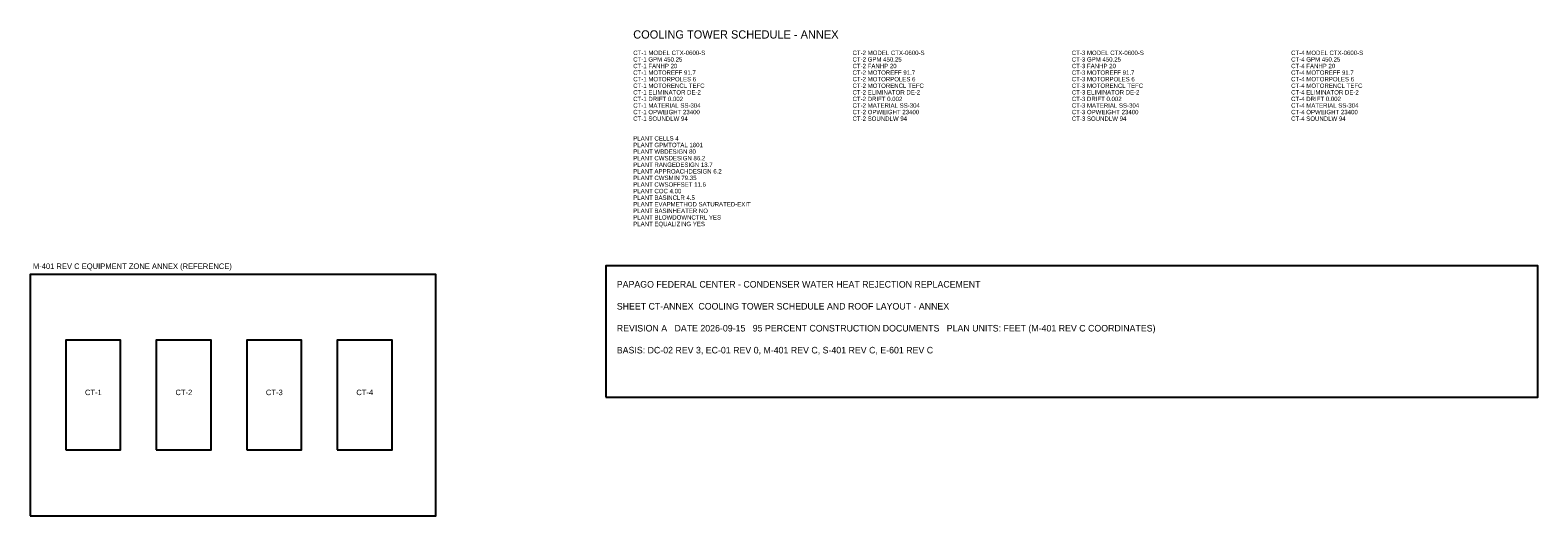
# Model space of a CAD drawing. Header units: feet. Extents: x 10 to 285, y 210 to 299.
import ezdxf

# ---------------------------------------------------------------- set-up
doc = ezdxf.new("R2010")
doc.units = ezdxf.units.FT
doc.header["$MEASUREMENT"] = 0
for name, color, linetype in [('G-TBLK', 7, 'Continuous'), ('M-CTWR-PLAN', 4, 'Continuous'), ('M-CTWR-SCHD', 7, 'Continuous'), ('M-EQPM-ZONE-REF', 8, 'Continuous')]:
    doc.layers.add(name, color=color, linetype=linetype)

msp = doc.modelspace()

# ---------------------------------------------------------------- linework, layer by layer
at = {"layer": 'G-TBLK'}
msp.add_lwpolyline([(115, 231.6), (285, 231.6), (285, 255.6), (115, 255.6)], close=True, dxfattribs=at)
at = {"layer": 'M-CTWR-PLAN'}
for points in [[(16.5, 222), (26.5, 222), (26.5, 242), (16.5, 242)], [(33, 222), (43, 222), (43, 242), (33, 242)], [(49.5, 222), (59.5, 222), (59.5, 242), (49.5, 242)], [(66, 222), (76, 222), (76, 242), (66, 242)]]:
    msp.add_lwpolyline(points, close=True, dxfattribs=at)
at = {"layer": 'M-EQPM-ZONE-REF'}
msp.add_lwpolyline([(10, 210), (84, 210), (84, 254), (10, 254)], close=True, dxfattribs=at)

# ---------------------------------------------------------------- texts
at = {"layer": 'G-TBLK'}
for s, height, p in [('COOLING TOWER SCHEDULE - ANNEX', 1.5, (120, 297)), ('PAPAGO FEDERAL CENTER - CONDENSER WATER HEAT REJECTION REPLACEMENT', 1.2, (117, 251.6)), ('SHEET CT-ANNEX  COOLING TOWER SCHEDULE AND ROOF LAYOUT - ANNEX', 1.2, (117, 247.6)), ('REVISION A   DATE 2026-09-15   95 PERCENT CONSTRUCTION DOCUMENTS   PLAN UNITS: FEET (M-401 REV C COORDINATES)', 1.2, (117, 243.6)), ('BASIS: DC-02 REV 3, EC-01 REV 0, M-401 REV C, S-401 REV C, E-601 REV C', 1.2, (117, 239.6))]:
    msp.add_text(s, height=height, dxfattribs=at).set_placement(p)
at = {"layer": 'M-CTWR-SCHD'}
for s, p in [('CT-1 MODEL CTX-0600-S', (120, 294)), ('CT-2 MODEL CTX-0600-S', (160, 294)), ('CT-3 MODEL CTX-0600-S', (200, 294)), ('CT-4 MODEL CTX-0600-S', (240, 294)), ('CT-1 GPM 450.25', (120, 292.8)), ('CT-1 FANHP 20', (120, 291.6)), ('CT-2 GPM 450.25', (160, 292.8)), ('CT-2 FANHP 20', (160, 291.6)), ('CT-3 GPM 450.25', (200, 292.8)), ('CT-3 FANHP 20', (200, 291.6)), ('CT-4 GPM 450.25', (240, 292.8)), ('CT-4 FANHP 20', (240, 291.6)), ('CT-1 MOTOREFF 91.7', (120, 290.4)), ('CT-1 MOTORPOLES 6', (120, 289.2)), ('CT-1 MOTORENCL TEFC', (120, 288)), ('CT-2 MOTOREFF 91.7', (160, 290.4)), ('CT-2 MOTORPOLES 6', (160, 289.2)), ('CT-2 MOTORENCL TEFC', (160, 288)), ('CT-3 MOTOREFF 91.7', (200, 290.4)), ('CT-3 MOTORPOLES 6', (200, 289.2)), ('CT-3 MOTORENCL TEFC', (200, 288)), ('CT-4 MOTOREFF 91.7', (240, 290.4)), ('CT-4 MOTORPOLES 6', (240, 289.2)), ('CT-4 MOTORENCL TEFC', (240, 288)), ('CT-1 ELIMINATOR DE-2', (120, 286.8)), ('CT-1 DRIFT 0.002', (120, 285.6)), ('CT-2 ELIMINATOR DE-2', (160, 286.8)), ('CT-2 DRIFT 0.002', (160, 285.6)), ('CT-3 ELIMINATOR DE-2', (200, 286.8)), ('CT-3 DRIFT 0.002', (200, 285.6)), ('CT-4 ELIMINATOR DE-2', (240, 286.8)), ('CT-4 DRIFT 0.002', (240, 285.6)), ('CT-1 MATERIAL SS-304', (120, 284.4)), ('CT-1 OPWEIGHT 23400', (120, 283.2)), ('CT-2 MATERIAL SS-304', (160, 284.4)), ('CT-2 OPWEIGHT 23400', (160, 283.2)), ('CT-3 MATERIAL SS-304', (200, 284.4)), ('CT-3 OPWEIGHT 23400', (200, 283.2)), ('CT-4 MATERIAL SS-304', (240, 284.4)), ('CT-4 OPWEIGHT 23400', (240, 283.2)), ('CT-1 SOUNDLW 94', (120, 282)), ('CT-2 SOUNDLW 94', (160, 282)), ('CT-3 SOUNDLW 94', (200, 282)), ('CT-4 SOUNDLW 94', (240, 282)), ('PLANT CELLS 4', (120, 278.4)), ('PLANT GPMTOTAL 1801', (120, 277.2)), ('PLANT WBDESIGN 80', (120, 276)), ('PLANT CWSDESIGN 86.2', (120, 274.8)), ('PLANT RANGEDESIGN 13.7', (120, 273.6)), ('PLANT APPROACHDESIGN 6.2', (120, 272.4)), ('PLANT CWSMIN 79.35', (120, 271.2)), ('PLANT CWSOFFSET 11.6', (120, 270)), ('PLANT COC 4.00', (120, 268.8)), ('PLANT BASINCLR 4.5', (120, 267.6)), ('PLANT EVAPMETHOD SATURATED-EXIT', (120, 266.4)), ('PLANT BASINHEATER NO', (120, 265.2)), ('PLANT BLOWDOWNCTRL YES', (120, 264)), ('PLANT EQUALIZING YES', (120, 262.8))]:
    msp.add_text(s, height=0.8, dxfattribs=at).set_placement(p)
at = {"layer": 'M-EQPM-ZONE-REF'}
for s, p in [('M-401 REV C EQUIPMENT ZONE ANNEX (REFERENCE)', (10.5, 255)), ('CT-1', (20, 232)), ('CT-2', (36.5, 232)), ('CT-3', (53, 232)), ('CT-4', (69.5, 232))]:
    msp.add_text(s, height=1, dxfattribs=at).set_placement(p)

doc.saveas('drawing.dxf')
